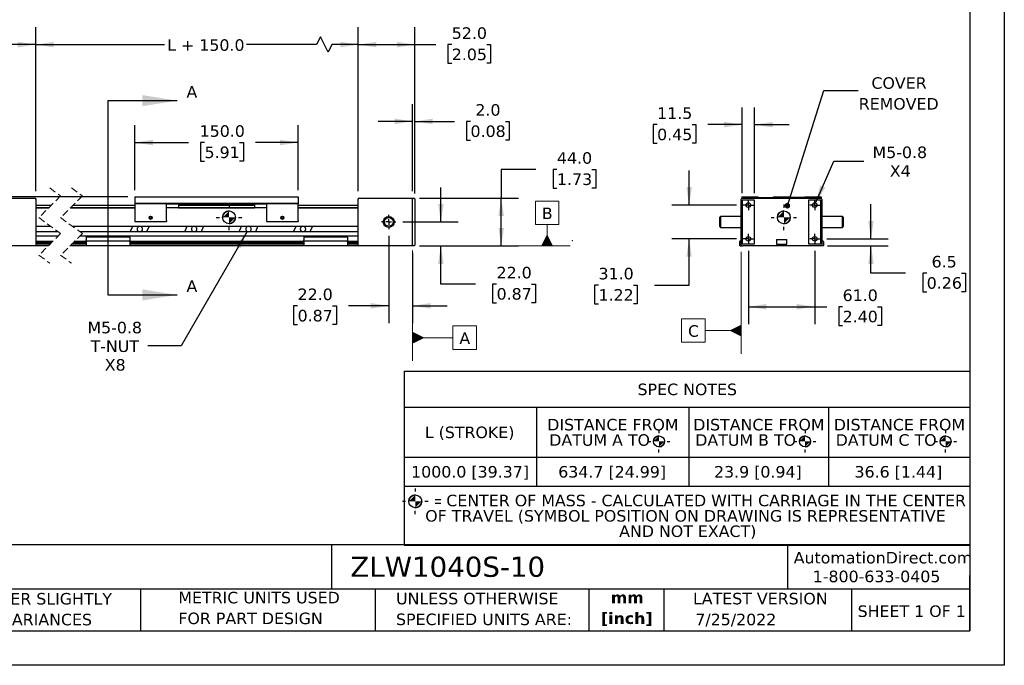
# Model space of a CAD drawing. Header units: millimetres. Extents: x 0 to 1397, y 0 to 1080.
# Tile 3 of 10: x 492 to 1397, y 0 to 593. Entities that reach past the tile are written whole.
import ezdxf

# ---------------------------------------------------------------- set-up
doc = ezdxf.new("R2010")
doc.units = ezdxf.units.MM
doc.header["$LTSCALE"] = 5
doc.header["$PDSIZE"] = -1
for name, pattern in [('SLD-Center', [19.05, 15.24, -1.27, 1.27, -1.27]), ('SLD-Dashed', [1.905, 1.27, -0.635]), ('SLD-Solid', [0])]:
    doc.linetypes.add(name, pattern=pattern)
doc.layers.add('CENTER', color=40, linetype='SLD-Center')
doc.layers.add('HATCH', color=6, linetype='SLD-Solid')
doc.layers.add('DIMENSIONS', color=140, linetype='SLD-Solid', lineweight=25)
doc.layers.add('TEXT', color=140, linetype='SLD-Solid', lineweight=25)
doc.styles.add('SLDTEXTSTYLE0', font='VERDANA.TTF')
doc.styles.add('SLDTEXTSTYLE1', font='VERDANAB.TTF')
doc.styles.add('SLDTEXTSTYLE2', font='GOTHIC.TTF', dxfattribs={"width": 0.913})
doc.styles.get("Standard").update_dxf_attribs({"font": 'VERDANA.TTF'})
doc.dimstyles.new('SLDDIMSTYLE0', dxfattribs={"dimtxt": 10.790039, "dimasz": 16.51, "dimexe": 0, "dimexo": 0.0625, "dimgap": 2.69751, "dimtad": 0, "dimtih": 1, "dimtoh": 1, "dimrnd": 1e-09, "dimzin": 4, "dimdsep": 46, "dimtxsty": 'SLDTEXTSTYLE0', "dimsah": 1, "dimcen": 0.09, "dimadec": 0, "dimazin": 1, "dimtfac": 1, "dimtmove": 0, "dimatfit": 0, "dimfxl": 0, "dimfrac": 2, "dimtolj": 1, "dimtzin": 12, "dimarcsym": 0})
doc.dimstyles.new('SLDDIMSTYLE1', dxfattribs={"dimtxt": 10.790039, "dimasz": 16.51, "dimexe": 0, "dimexo": 0.0625, "dimgap": 2.69751, "dimtad": 0, "dimtih": 1, "dimtoh": 1, "dimrnd": 1e-09, "dimzin": 4, "dimdsep": 46, "dimtxsty": 'SLDTEXTSTYLE0', "dimsah": 1, "dimcen": 0.09, "dimadec": 0, "dimazin": 1, "dimtfac": 1, "dimtofl": 0, "dimtmove": 0, "dimatfit": 3, "dimfxl": 0, "dimfrac": 2, "dimtolj": 1, "dimtzin": 12, "dimarcsym": 0})
doc.dimstyles.new('SLDDIMSTYLE2', dxfattribs={"dimtxt": 10.790039, "dimasz": 16.51, "dimexe": 0, "dimexo": 0.0625, "dimgap": 2.69751, "dimtad": 0, "dimtih": 1, "dimtoh": 1, "dimrnd": 1e-09, "dimzin": 12, "dimdsep": 46, "dimtxsty": 'SLDTEXTSTYLE0', "dimsah": 1, "dimcen": 0.09, "dimadec": 0, "dimazin": 3, "dimtfac": 1, "dimtofl": 0, "dimtmove": 0, "dimatfit": 3, "dimfxl": 0, "dimfrac": 2, "dimtolj": 1, "dimtzin": 12, "dimarcsym": 0})
doc.dimstyles.new('SLDDIMSTYLE3', dxfattribs={"dimtxt": 10.790039, "dimasz": 16.51, "dimexe": 0, "dimexo": 0.0625, "dimgap": 2.69751, "dimtad": 0, "dimtih": 1, "dimtoh": 1, "dimrnd": 1e-09, "dimzin": 12, "dimdsep": 46, "dimtxsty": 'SLDTEXTSTYLE0', "dimsah": 1, "dimcen": 0, "dimadec": 0, "dimazin": 3, "dimtfac": 1, "dimtofl": 0, "dimtmove": 0, "dimatfit": 3, "dimfxl": 0, "dimfrac": 2, "dimtolj": 1, "dimtzin": 12, "dimarcsym": 0})
doc.dimstyles.new('SLDDIMSTYLE4', dxfattribs={"dimtxt": 10.790039, "dimasz": 16.51, "dimexe": 0, "dimexo": 0.0625, "dimgap": 2.69751, "dimtad": 0, "dimtih": 1, "dimtoh": 1, "dimrnd": 1e-09, "dimzin": 12, "dimdsep": 46, "dimtxsty": 'SLDTEXTSTYLE0', "dimsah": 1, "dimcen": 0.09, "dimadec": 0, "dimazin": 3, "dimtfac": 1, "dimtmove": 0, "dimatfit": 0, "dimfxl": 0, "dimfrac": 2, "dimtolj": 1, "dimtzin": 12, "dimarcsym": 0})
doc.dimstyles.new('SLDDIMSTYLE5', dxfattribs={"dimtxt": 10.790039, "dimasz": 16.51, "dimexe": 0, "dimexo": 0.0625, "dimgap": 2.69751, "dimtad": 0, "dimtih": 1, "dimtoh": 1, "dimrnd": 1e-09, "dimzin": 12, "dimdsep": 46, "dimtxsty": 'SLDTEXTSTYLE0', "dimsah": 1, "dimcen": 0, "dimadec": 0, "dimazin": 3, "dimtfac": 1, "dimtofl": 0, "dimtmove": 0, "dimatfit": 3, "dimfxl": 0, "dimfrac": 2, "dimtolj": 1, "dimtzin": 12, "dimarcsym": 0})
doc.dimstyles.new('SLDDIMSTYLE6', dxfattribs={"dimtxt": 0.18, "dimasz": 5.08, "dimexe": 0, "dimexo": 0.0625, "dimgap": 0, "dimtad": 0, "dimtih": 1, "dimtoh": 1, "dimdec": 0, "dimrnd": 1e-09, "dimzin": 0, "dimdsep": 46, "dimtxsty": 'Standard', "dimblk1": 'DOT', "dimblk2": 'DOT', "dimsah": 1, "dimcen": 0.09, "dimadec": 0, "dimazin": 0, "dimtfac": 5.08, "dimtdec": 0, "dimtofl": 0, "dimtmove": 0, "dimatfit": 3, "dimldrblk": 'DOT', "dimfxl": 0, "dimfrac": 2, "dimtolj": 1, "dimtzin": 0, "dimarcsym": 0})

# ---------------------------------------------------------------- blocks, each defined once
blk = doc.blocks.new('SW_NOTE_0')
at = {"layer": 'TEXT', "color": 0, "char_height": 10.583, "attachment_point": 2, "style": 'SLDTEXTSTYLE1'}
for s, insert in [('mm', (14.22, 13.44)), ('[inch]', (13.8, -5.67))]:
    blk.add_mtext(s, dxfattribs=dict(at, insert=insert))
blk = doc.blocks.new('SW_NOTE_0_1')
at = {"layer": 'TEXT', "color": 0, "char_height": 10.5833, "attachment_point": 1, "style": 'SLDTEXTSTYLE0'}
for s, insert in [('UNLESS OTHERWISE ', (0, 13.44)), ('SPECIFIED UNITS ARE:', (0, -5.67))]:
    blk.add_mtext(s, dxfattribs=dict(at, insert=insert))
blk = doc.blocks.new('SW_NOTE_0_2')
at = {"layer": 'TEXT', "color": 0, "char_height": 10.5833, "attachment_point": 1, "style": 'SLDTEXTSTYLE0'}
for s, insert in [('PART DIMENSIONS MAY DIFFER SLIGHTLY ', (0, 13.44)), ("DUE TO MANUFACTURER'S VARIANCES", (0, -5.67))]:
    blk.add_mtext(s, dxfattribs=dict(at, insert=insert))
blk = doc.blocks.new('SW_NOTE_0_5')
at = {"layer": 'TEXT', "color": 0, "char_height": 10.5833, "attachment_point": 1, "style": 'SLDTEXTSTYLE0'}
for s, insert in [('METRIC UNITS USED ', (0, 13.44)), ('FOR PART DESIGN', (0, -5.67))]:
    blk.add_mtext(s, dxfattribs=dict(at, insert=insert))
blk = doc.blocks.new('SW_SYMBOL_MOD_COM')
at = {"layer": 'TEXT', "color": 0}
for p, q in [((2500, 7500), (2500, 6250)), ((-2500, 2500), (-1250, 2500)), ((6250, 2500), (7500, 2500)), ((2500, -2500), (2500, -1250))]:
    blk.add_line(p, q, dxfattribs=at)
blk.add_circle((2500, 2500), 2500, dxfattribs=at)
for start, end in [(90, 180), (270, 0)]:
    blk.add_arc((2500, 2500), 2500, start, end, dxfattribs=at)
for points in [[(2500, 2500), (0, 2500), (2500, 5000)], [(2500, 2500), (5000, 2500), (2500, 0)]]:
    blk.add_solid(points, dxfattribs=at)
blk = doc.blocks.new('SW_TABLEANNOTATION_0')
at = {"layer": 'TEXT', "color": 0}
for p, q in [((0, 0), (0, -33.07)), ((0, 0), (121.52, 0)), ((121.52, 0), (261.42, 0)), ((261.42, 0), (389.87, 0)), ((389.87, 0), (519.65, 0)), ((519.65, 0), (519.65, -33.07)), ((0, -33.07), (0, -78.92)), ((0, -33.07), (121.52, -33.07)), ((121.52, -33.07), (121.52, -78.92)), ((121.52, -33.07), (261.42, -33.07)), ((261.42, -33.07), (261.42, -78.92)), ((261.42, -33.07), (389.87, -33.07)), ((389.87, -33.07), (389.87, -78.92)), ((389.87, -33.07), (519.65, -33.07)), ((519.65, -33.07), (519.65, -78.92)), ((0, -78.92), (0, -105.61)), ((0, -78.92), (121.52, -78.92)), ((121.52, -78.92), (121.52, -105.61)), ((121.52, -78.92), (261.42, -78.92)), ((261.42, -78.92), (261.42, -105.61)), ((261.42, -78.92), (389.87, -78.92)), ((389.87, -78.92), (389.87, -105.61)), ((389.87, -78.92), (519.65, -78.92)), ((519.65, -78.92), (519.65, -105.61)), ((0, -105.61), (0, -159.89)), ((0, -105.61), (121.52, -105.61)), ((121.52, -105.61), (261.42, -105.61)), ((261.42, -105.61), (389.87, -105.61)), ((389.87, -105.61), (519.65, -105.61)), ((519.65, -105.61), (519.65, -159.89)), ((0, -159.89), (121.52, -159.89)), ((121.52, -159.89), (261.42, -159.89)), ((261.42, -159.89), (389.87, -159.89)), ((389.87, -159.89), (519.65, -159.89))]:
    blk.add_line(p, q, dxfattribs=at)
for p, xscale, yscale, zscale in [((229.07, -69.61), 0.002016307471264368, 0.002016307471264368, 0.002016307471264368), ((363.27, -69.61), 0.002016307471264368, 0.002016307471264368, 0.002016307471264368), ((492.47, -69.61), 0.002016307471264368, 0.002016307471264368, 0.002016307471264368), ((4.24, -125.49), 0.0023657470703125, 0.0023657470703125, 0.0023657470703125)]:
    blk.add_blockref('SW_SYMBOL_MOD_COM', p, dxfattribs=dict(at, xscale=xscale, yscale=yscale, zscale=zscale))
at = {"layer": 'TEXT', "color": 0, "attachment_point": 1}
for s, insert, char_height, style in [('SPEC NOTES', (214.42, -11.46), 10.583, 'SLDTEXTSTYLE0'), ('DISTANCE FROM ', (131.44, -43.87), 10.5833, 'SLDTEXTSTYLE0'), ('DISTANCE FROM ', (265.62, -43.87), 10.5833, 'SLDTEXTSTYLE0'), ('DISTANCE FROM ', (394.73, -43.87), 10.5833, 'SLDTEXTSTYLE0'), ('L (STROKE)', (18.96, -50.92), 10.583, 'SLDTEXTSTYLE0'), ('DATUM A TO ', (133.29, -57.98), 10.5833, 'SLDTEXTSTYLE0'), ('DATUM B TO ', (267.45, -57.98), 10.5833, 'SLDTEXTSTYLE0'), ('DATUM C TO ', (396.48, -57.98), 10.5833, 'SLDTEXTSTYLE0'), ('1000.0 [39.37]', (6.35, -87.19), 10.5833, 'SLDTEXTSTYLE0'), ('634.7 [24.99]', (141.54, -87.19), 10.5833, 'SLDTEXTSTYLE0'), ('23.9 [0.94]', (284.7, -87.19), 10.5833, 'SLDTEXTSTYLE0'), ('36.6 [1.44]', (413.81, -87.19), 10.5833, 'SLDTEXTSTYLE0'), ('= ', (27.78, -114.95), 9.26, 'SLDTEXTSTYLE2'), ('CENTER OF MASS - CALCULATED WITH CARRIAGE IN THE CENTER ', (38.67, -113.56), 10.5833, 'SLDTEXTSTYLE0'), ('OF TRAVEL (SYMBOL POSITION ON DRAWING IS REPRESENTATIVE ', (19.3, -127.68), 10.5833, 'SLDTEXTSTYLE0'), ('AND NOT EXACT)', (197.54, -141.79), 10.5833, 'SLDTEXTSTYLE0')]:
    blk.add_mtext(s, dxfattribs=dict(at, insert=insert, char_height=char_height, style=style))
blk = doc.blocks.new('_D')
at = {"layer": 'DIMENSIONS'}
for p, q in [((879.22, 407.39), (879.22, 439.14)), ((844.2, 407.39), (895.1, 407.39)), ((859.66, 385.39), (895.1, 385.39)), ((879.22, 350.31), (879.22, 385.39)), ((910.97, 350.31), (879.22, 350.31)), ((930.42, 350.31), (926.8, 350.31)), ((926.8, 350.31), (926.8, 333.16)), ((962.49, 350.31), (966.11, 350.31)), ((966.11, 350.31), (966.11, 333.16)), ((926.8, 333.16), (930.42, 333.16)), ((966.11, 333.16), (962.49, 333.16))]:
    blk.add_line(p, q, dxfattribs=at)
for points in [[(879.22, 407.39), (881.76, 423.9), (876.68, 423.9)], [(879.22, 385.39), (876.68, 368.88), (881.76, 368.88)]]:
    blk.add_solid(points, dxfattribs=at)
at = {"layer": 'DIMENSIONS', "char_height": 10.583, "attachment_point": 1, "style": 'SLDTEXTSTYLE0'}
for s, insert in [('22.0', (930.42, 366.17)), ('0.87', (930.42, 346.61))]:
    blk.add_mtext(s, dxfattribs=dict(at, insert=insert))
blk = doc.blocks.new('_D_1')
at = {"layer": 'DIMENSIONS'}
for p, q in [((831.31, 394.5), (831.31, 314.47)), ((853.31, 379.04), (853.31, 314.47)), ((747.58, 330.34), (743.96, 330.34)), ((743.96, 330.34), (743.96, 313.19)), ((779.64, 330.34), (783.27, 330.34)), ((783.27, 330.34), (783.27, 313.19)), ((831.31, 330.34), (794.26, 330.34)), ((853.31, 330.34), (885.06, 330.34)), ((743.96, 313.19), (747.58, 313.19)), ((783.27, 313.19), (779.64, 313.19))]:
    blk.add_line(p, q, dxfattribs=at)
for points in [[(831.31, 330.34), (814.8, 332.88), (814.8, 327.8)], [(853.31, 330.34), (869.82, 327.8), (869.82, 332.88)]]:
    blk.add_solid(points, dxfattribs=at)
at = {"layer": 'DIMENSIONS', "char_height": 10.583, "attachment_point": 1, "style": 'SLDTEXTSTYLE0'}
for s, insert in [('22.0', (747.58, 346.2)), ('0.87', (747.58, 326.63))]:
    blk.add_mtext(s, dxfattribs=dict(at, insert=insert))
blk = doc.blocks.new('_D_2')
at = {"layer": 'DIMENSIONS'}
for p, q in [((966.46, 455.66), (934.71, 455.66)), ((934.71, 455.66), (934.71, 429.39)), ((985.92, 455.66), (982.29, 455.66)), ((982.29, 455.66), (982.29, 438.51)), ((1017.98, 455.66), (1021.6, 455.66)), ((1021.6, 455.66), (1021.6, 438.51)), ((982.29, 438.51), (985.92, 438.51)), ((1021.6, 438.51), (1017.98, 438.51)), ((859.66, 429.39), (950.59, 429.39)), ((934.71, 385.39), (934.71, 429.39)), ((859.66, 385.39), (950.59, 385.39))]:
    blk.add_line(p, q, dxfattribs=at)
for points in [[(934.71, 429.39), (932.17, 412.88), (937.25, 412.88)], [(934.71, 385.39), (937.25, 401.9), (932.17, 401.9)]]:
    blk.add_solid(points, dxfattribs=at)
at = {"layer": 'DIMENSIONS', "char_height": 10.583, "attachment_point": 1, "style": 'SLDTEXTSTYLE0'}
for s, insert in [('44.0', (985.92, 471.52)), ('1.73', (985.92, 451.95))]:
    blk.add_mtext(s, dxfattribs=dict(at, insert=insert))
blk = doc.blocks.new('_D_3')
at = {"layer": 'DIMENSIONS'}
for p, q in [((803.31, 435.74), (803.31, 586.26)), ((855.31, 433.54), (855.31, 586.26)), ((803.31, 570.39), (855.31, 570.39)), ((855.31, 570.39), (874.66, 570.39)), ((889.28, 570.39), (885.65, 570.39)), ((885.65, 570.39), (885.65, 553.24)), ((921.34, 570.39), (924.96, 570.39)), ((924.96, 570.39), (924.96, 553.24)), ((885.65, 553.24), (889.28, 553.24)), ((924.96, 553.24), (921.34, 553.24))]:
    blk.add_line(p, q, dxfattribs=at)
for points in [[(803.31, 570.39), (819.82, 567.85), (819.82, 572.93)], [(855.31, 570.39), (838.8, 572.93), (838.8, 567.85)]]:
    blk.add_solid(points, dxfattribs=at)
at = {"layer": 'DIMENSIONS', "char_height": 10.583, "attachment_point": 1, "style": 'SLDTEXTSTYLE0'}
for s, insert in [('52.0', (889.28, 586.25)), ('2.05', (889.28, 566.68))]:
    blk.add_mtext(s, dxfattribs=dict(at, insert=insert))
blk = doc.blocks.new('_D_4')
at = {"layer": 'DIMENSIONS'}
for p, q in [((506.98, 435.74), (506.98, 586.26)), ((803.31, 435.74), (803.31, 586.26)), ((506.98, 570.39), (625.38, 570.39)), ((765.09, 570.39), (700.57, 570.39)), ((768.62, 577.45), (765.09, 570.39)), ((775.67, 563.33), (768.62, 577.45)), ((779.2, 570.39), (775.67, 563.33)), ((803.31, 570.39), (779.2, 570.39))]:
    blk.add_line(p, q, dxfattribs=at)
for points in [[(506.98, 570.39), (523.49, 567.85), (523.49, 572.93)], [(803.31, 570.39), (786.8, 572.93), (786.8, 567.85)]]:
    blk.add_solid(points, dxfattribs=at)
at = {"layer": 'DIMENSIONS', "insert": (627.79, 575.26), "char_height": 10.583, "attachment_point": 1, "style": 'SLDTEXTSTYLE0'}
blk.add_mtext('L + 150.0', dxfattribs=at)
blk = doc.blocks.new('_D_5')
at = {"layer": 'DIMENSIONS'}
for p, q in [((598.06, 436.74), (598.06, 496.26)), ((748.06, 436.74), (748.06, 496.26)), ((598.06, 480.39), (647.45, 480.39)), ((662.07, 480.39), (658.45, 480.39)), ((658.45, 480.39), (658.45, 463.24)), ((694.13, 480.39), (697.76, 480.39)), ((697.76, 480.39), (697.76, 463.24)), ((748.06, 480.39), (708.75, 480.39)), ((658.45, 463.24), (662.07, 463.24)), ((697.76, 463.24), (694.13, 463.24))]:
    blk.add_line(p, q, dxfattribs=at)
for points in [[(598.06, 480.39), (614.57, 477.85), (614.57, 482.93)], [(748.06, 480.39), (731.55, 482.93), (731.55, 477.85)]]:
    blk.add_solid(points, dxfattribs=at)
at = {"layer": 'DIMENSIONS', "char_height": 10.583, "attachment_point": 1, "style": 'SLDTEXTSTYLE0'}
for s, insert in [('150.0', (657.58, 496.25)), ('5.91', (662.07, 476.68))]:
    blk.add_mtext(s, dxfattribs=dict(at, insert=insert))
blk = doc.blocks.new('_D_6')
at = {"layer": 'DIMENSIONS'}
for p, q in [((591.71, 430.39), (395.93, 430.39)), ((411.81, 430.39), (411.81, 385.39)), ((450.63, 385.39), (395.93, 385.39)), ((411.81, 356.03), (411.81, 385.39)), ((336.72, 374.7), (333.09, 374.7)), ((333.09, 374.7), (333.09, 357.55)), ((368.78, 374.7), (372.4, 374.7)), ((372.4, 374.7), (372.4, 357.55)), ((333.09, 357.55), (336.72, 357.55)), ((372.4, 357.55), (368.78, 357.55)), ((397.29, 356.03), (411.81, 356.03))]:
    blk.add_line(p, q, dxfattribs=at)
for points in [[(411.81, 430.39), (409.27, 413.88), (414.35, 413.88)], [(411.81, 385.39), (414.35, 401.9), (409.27, 401.9)]]:
    blk.add_solid(points, dxfattribs=at)
at = {"layer": 'DIMENSIONS', "char_height": 10.583, "attachment_point": 1, "style": 'SLDTEXTSTYLE0'}
for s, insert in [('45.0', (336.72, 390.55)), ('1.77', (336.72, 370.99)), ('CARRIAGE', (315.45, 351.42)), ('HEIGHT', (324.89, 334.27))]:
    blk.add_mtext(s, dxfattribs=dict(at, insert=insert))
blk = doc.blocks.new('_D_7')
at = {"layer": 'DIMENSIONS'}
for p, q in [((853.31, 435.74), (853.31, 515.68)), ((855.31, 433.54), (855.31, 515.68)), ((853.31, 499.8), (821.56, 499.8)), ((855.31, 499.8), (891.84, 499.8)), ((906.47, 499.8), (902.84, 499.8)), ((902.84, 499.8), (902.84, 482.65)), ((938.53, 499.8), (942.15, 499.8)), ((942.15, 499.8), (942.15, 482.65)), ((902.84, 482.65), (906.47, 482.65)), ((942.15, 482.65), (938.53, 482.65))]:
    blk.add_line(p, q, dxfattribs=at)
for points in [[(853.31, 499.8), (836.8, 502.34), (836.8, 497.26)], [(855.31, 499.8), (871.82, 497.26), (871.82, 502.34)]]:
    blk.add_solid(points, dxfattribs=at)
at = {"layer": 'DIMENSIONS', "char_height": 10.583, "attachment_point": 1, "style": 'SLDTEXTSTYLE0'}
for s, insert in [('2.0', (910.95, 515.66)), ('0.08', (906.47, 496.1))]:
    blk.add_mtext(s, dxfattribs=dict(at, insert=insert))
blk = doc.blocks.new('_D_8')
at = {"layer": 'DIMENSIONS'}
for p, q in [((454.98, 434.74), (454.98, 586.26)), ((506.98, 435.74), (506.98, 586.26)), ((379.1, 570.39), (375.48, 570.39)), ((375.48, 570.39), (375.48, 553.24)), ((411.16, 570.39), (414.79, 570.39)), ((414.79, 570.39), (414.79, 553.24)), ((454.98, 570.39), (425.78, 570.39)), ((506.98, 570.39), (454.98, 570.39)), ((375.48, 553.24), (379.1, 553.24)), ((414.79, 553.24), (411.16, 553.24))]:
    blk.add_line(p, q, dxfattribs=at)
for points in [[(454.98, 570.39), (471.49, 567.85), (471.49, 572.93)], [(506.98, 570.39), (490.47, 572.93), (490.47, 567.85)]]:
    blk.add_solid(points, dxfattribs=at)
at = {"layer": 'DIMENSIONS', "char_height": 10.583, "attachment_point": 1, "style": 'SLDTEXTSTYLE0'}
for s, insert in [('52.0', (379.1, 586.25)), ('2.05', (379.1, 566.68))]:
    blk.add_mtext(s, dxfattribs=dict(at, insert=insert))
blk = doc.blocks.new('_D_9')
at = {"layer": 'DIMENSIONS'}
for p, q in [((701.26, 398.72), (640.6, 293.67)), ((640.6, 293.67), (609.99, 293.67))]:
    blk.add_line(p, q, dxfattribs=at)
blk.add_solid([(701.26, 398.72), (690.8, 385.7), (695.2, 383.16)], dxfattribs=at)
at = {"layer": 'DIMENSIONS', "char_height": 10.583, "attachment_point": 1, "style": 'SLDTEXTSTYLE0'}
for s, insert in [('M5-0.8', (554.51, 315.68)), ('T-NUT', (557.35, 298.53)), ('X8', (570.38, 281.38))]:
    blk.add_mtext(s, dxfattribs=dict(at, insert=insert))
blk = doc.blocks.new('SW_CENTERMARKSYMBOL_0')
at = {"layer": 'CENTER', "color": 0}
for p, q in [((-5.08, 0), (-6.54, 0)), ((0, 0), (-2.54, 0)), ((0, 5.08), (0, 6.54)), ((0, 0), (0, 2.54)), ((0, 0), (0, -2.54)), ((0, 0), (2.54, 0)), ((5.08, 0), (6.54, 0)), ((0, -5.08), (0, -6.54))]:
    blk.add_line(p, q, dxfattribs=at)
blk = doc.blocks.new('SW_DATUMTAG_0')
at = {"color": 0, "linetype": 'SLD-Solid', "lineweight": 18}
for p, q in [((-42.94, 88.79), (-42.94, -12.7)), ((-5.97, -2.22), (-5.97, 19.36)), ((-5.97, 19.36), (15.61, 19.36)), ((15.61, 19.36), (15.61, -2.22)), ((-42.94, 8.57), (-5.97, 8.57)), ((15.61, -2.22), (-5.97, -2.22))]:
    blk.add_line(p, q, dxfattribs=at)
at = {"color": 0, "linetype": 'SLD-Solid', "lineweight": 0}
blk.add_solid([(-42.94, 3.18), (-42.94, 13.97), (-32.15, 8.57)], dxfattribs=at)
at = {"color": 0, "linetype": 'Continuous', "lineweight": 0, "insert": (0, 13.44), "char_height": 10.58, "attachment_point": 1, "style": 'SLDTEXTSTYLE0'}
blk.add_mtext('A', dxfattribs=at)
blk = doc.blocks.new('SW_DATUMTAG_1')
at = {"color": 0, "linetype": 'SLD-Solid', "lineweight": 18}
for p, q in [((-5.95, -2.22), (-5.95, 19.36)), ((-5.95, 19.36), (15.63, 19.36)), ((15.63, 19.36), (15.63, -2.22)), ((15.63, -2.22), (-5.95, -2.22)), ((4.84, -21.8), (4.84, -2.22)), ((-112.37, -21.8), (26.11, -21.8))]:
    blk.add_line(p, q, dxfattribs=at)
at = {"color": 0, "linetype": 'SLD-Solid', "lineweight": 0}
blk.add_solid([(10.24, -21.8), (-0.55, -21.8), (4.84, -11.01)], dxfattribs=at)
at = {"color": 0, "linetype": 'Continuous', "lineweight": 0, "insert": (0, 13.44), "char_height": 10.58, "attachment_point": 1, "style": 'SLDTEXTSTYLE0'}
blk.add_mtext('B', dxfattribs=at)
blk = doc.blocks.new('_D_10')
at = {"layer": 'DIMENSIONS'}
for p, q in [((1161.81, 380.9), (1161.81, 313.62)), ((1222.81, 380.9), (1222.81, 313.62)), ((1161.81, 329.5), (1222.81, 329.5)), ((1222.81, 329.5), (1233.82, 329.5)), ((1248.44, 329.5), (1244.82, 329.5)), ((1244.82, 329.5), (1244.82, 312.35)), ((1280.51, 329.5), (1284.13, 329.5)), ((1284.13, 329.5), (1284.13, 312.35)), ((1244.82, 312.35), (1248.44, 312.35)), ((1284.13, 312.35), (1280.51, 312.35))]:
    blk.add_line(p, q, dxfattribs=at)
for points in [[(1161.81, 329.5), (1178.32, 326.96), (1178.32, 332.04)], [(1222.81, 329.5), (1206.3, 332.04), (1206.3, 326.96)]]:
    blk.add_solid(points, dxfattribs=at)
at = {"layer": 'DIMENSIONS', "char_height": 10.583, "attachment_point": 1, "style": 'SLDTEXTSTYLE0'}
for s, insert in [('61.0', (1248.44, 345.35)), ('2.40', (1248.44, 325.79))]:
    blk.add_mtext(s, dxfattribs=dict(at, insert=insert))
blk = doc.blocks.new('_D_11')
at = {"layer": 'DIMENSIONS'}
for p, q in [((1107.36, 422.89), (1107.36, 454.64)), ((1150.82, 422.89), (1091.49, 422.89)), ((1150.82, 391.89), (1091.49, 391.89)), ((1107.36, 349.38), (1107.36, 391.89)), ((1024.09, 349.38), (1020.47, 349.38)), ((1020.47, 349.38), (1020.47, 332.23)), ((1056.16, 349.38), (1059.78, 349.38)), ((1059.78, 349.38), (1059.78, 332.23)), ((1075.61, 349.38), (1107.36, 349.38)), ((1020.47, 332.23), (1024.09, 332.23)), ((1059.78, 332.23), (1056.16, 332.23))]:
    blk.add_line(p, q, dxfattribs=at)
for points in [[(1107.36, 422.89), (1109.9, 439.4), (1104.82, 439.4)], [(1107.36, 391.89), (1104.82, 375.38), (1109.9, 375.38)]]:
    blk.add_solid(points, dxfattribs=at)
at = {"layer": 'DIMENSIONS', "char_height": 10.583, "attachment_point": 1, "style": 'SLDTEXTSTYLE0'}
for s, insert in [('31.0', (1024.09, 365.24)), ('1.22', (1024.09, 345.67))]:
    blk.add_mtext(s, dxfattribs=dict(at, insert=insert))
blk = doc.blocks.new('_D_12')
at = {"layer": 'DIMENSIONS'}
for p, q in [((1274.51, 391.89), (1274.51, 423.64)), ((1233.8, 391.89), (1290.39, 391.89)), ((1234.66, 385.39), (1290.39, 385.39)), ((1274.51, 360.35), (1274.51, 385.39)), ((1306.26, 360.35), (1274.51, 360.35)), ((1325.71, 360.35), (1322.09, 360.35)), ((1322.09, 360.35), (1322.09, 343.2)), ((1357.78, 360.35), (1361.4, 360.35)), ((1361.4, 360.35), (1361.4, 343.2)), ((1322.09, 343.2), (1325.71, 343.2)), ((1361.4, 343.2), (1357.78, 343.2))]:
    blk.add_line(p, q, dxfattribs=at)
for points in [[(1274.51, 391.89), (1277.05, 408.4), (1271.97, 408.4)], [(1274.51, 385.39), (1271.97, 368.88), (1277.05, 368.88)]]:
    blk.add_solid(points, dxfattribs=at)
at = {"layer": 'DIMENSIONS', "char_height": 10.583, "attachment_point": 1, "style": 'SLDTEXTSTYLE0'}
for s, insert in [('6.5', (1330.2, 376.21)), ('0.26', (1325.71, 356.65))]:
    blk.add_mtext(s, dxfattribs=dict(at, insert=insert))
blk = doc.blocks.new('_D_13')
at = {"layer": 'DIMENSIONS'}
for p, q in [((1223.64, 424.82), (1240.24, 463.27)), ((1240.24, 463.27), (1268.03, 463.27))]:
    blk.add_line(p, q, dxfattribs=at)
blk.add_solid([(1223.64, 424.82), (1232.52, 438.97), (1227.85, 440.98)], dxfattribs=at)
at = {"layer": 'DIMENSIONS', "char_height": 10.583, "attachment_point": 1, "style": 'SLDTEXTSTYLE0'}
for s, insert in [('M5-0.8', (1275.96, 476.71)), ('X4', (1291.83, 459.56))]:
    blk.add_mtext(s, dxfattribs=dict(at, insert=insert))
blk = doc.blocks.new('_D_14')
at = {"layer": 'DIMENSIONS'}
for p, q in [((1156.06, 433.74), (1156.06, 512.69)), ((1167.56, 433.74), (1167.56, 512.69)), ((1077.96, 496.82), (1074.33, 496.82)), ((1074.33, 496.82), (1074.33, 479.67)), ((1110.02, 496.82), (1113.64, 496.82)), ((1113.64, 496.82), (1113.64, 479.67)), ((1156.06, 496.82), (1124.64, 496.82)), ((1167.56, 496.82), (1199.31, 496.82)), ((1074.33, 479.67), (1077.96, 479.67)), ((1113.64, 479.67), (1110.02, 479.67))]:
    blk.add_line(p, q, dxfattribs=at)
for points in [[(1156.06, 496.82), (1139.55, 499.36), (1139.55, 494.28)], [(1167.56, 496.82), (1184.07, 494.28), (1184.07, 499.36)]]:
    blk.add_solid(points, dxfattribs=at)
at = {"layer": 'DIMENSIONS', "char_height": 10.583, "attachment_point": 1, "style": 'SLDTEXTSTYLE0'}
for s, insert in [('11.5', (1077.96, 512.68)), ('0.45', (1077.96, 493.11))]:
    blk.add_mtext(s, dxfattribs=dict(at, insert=insert))
blk = doc.blocks.new('SW_NOTE_0_6')
at = {"layer": 'TEXT', "color": 0, "char_height": 10.583, "attachment_point": 2, "style": 'SLDTEXTSTYLE0'}
for s, insert in [('COVER', (37.47, 12.01)), ('REMOVED', (37.14, -7.11))]:
    blk.add_mtext(s, dxfattribs=dict(at, insert=insert))
blk = doc.blocks.new('_Dot')
at = {"color": 0, "linetype": 'ByBlock', "lineweight": -2}
blk.add_line((-0.5, 0), (-1, 0), dxfattribs=at)
at = {"color": 0, "linetype": 'ByBlock', "const_width": 0.5}
blk.add_lwpolyline([(-0.25, 0, 1), (0.25, 0, 1)], format="xyb", close=True, dxfattribs=at)
blk = doc.blocks.new('SW_CENTERMARKSYMBOL_1')
at = {"layer": 'CENTER', "color": 0}
for p, q in [((-2.54, 0), (-4.64, 0)), ((0, 0), (-2.54, 0)), ((0, 2.54), (0, 4.64)), ((0, 0), (0, 2.54)), ((0, 0), (0, -2.54)), ((0, 0), (2.54, 0)), ((2.54, 0), (4.64, 0)), ((0, -2.54), (0, -4.64))]:
    blk.add_line(p, q, dxfattribs=at)
blk = doc.blocks.new('SW_CENTERMARKSYMBOL_2')
at = {"layer": 'CENTER', "color": 0}
for p, q in [((-2.54, 0), (-4.64, 0)), ((0, 0), (-2.54, 0)), ((0, 2.54), (0, 4.64)), ((0, 0), (0, 2.54)), ((0, 0), (0, -2.54)), ((0, 0), (2.54, 0)), ((2.54, 0), (4.64, 0)), ((0, -2.54), (0, -4.64))]:
    blk.add_line(p, q, dxfattribs=at)
blk = doc.blocks.new('SW_CENTERMARKSYMBOL_3')
at = {"layer": 'CENTER', "color": 0}
for p, q in [((-2.54, 0), (-4.64, 0)), ((0, 0), (-2.54, 0)), ((0, 2.54), (0, 4.64)), ((0, 0), (0, 2.54)), ((0, 0), (0, -2.54)), ((0, 0), (2.54, 0)), ((2.54, 0), (4.64, 0)), ((0, -2.54), (0, -4.64))]:
    blk.add_line(p, q, dxfattribs=at)
blk = doc.blocks.new('SW_CENTERMARKSYMBOL_4')
at = {"layer": 'CENTER', "color": 0}
for p, q in [((-2.54, 0), (-4.64, 0)), ((0, 0), (-2.54, 0)), ((0, 2.54), (0, 4.64)), ((0, 0), (0, 2.54)), ((0, 0), (0, -2.54)), ((0, 0), (2.54, 0)), ((2.54, 0), (4.64, 0)), ((0, -2.54), (0, -4.64))]:
    blk.add_line(p, q, dxfattribs=at)
blk = doc.blocks.new('SW_DATUMTAG_2')
at = {"color": 0, "linetype": 'SLD-Solid', "lineweight": 18}
for p, q in [((48.98, 80.98), (48.98, -12.7)), ((-5.86, -2.22), (-5.86, 19.36)), ((-5.86, 19.36), (15.72, 19.36)), ((15.72, 19.36), (15.72, -2.22)), ((48.98, 8.57), (15.72, 8.57)), ((15.72, -2.22), (-5.86, -2.22))]:
    blk.add_line(p, q, dxfattribs=at)
at = {"color": 0, "linetype": 'SLD-Solid', "lineweight": 0}
blk.add_solid([(48.98, 3.18), (48.98, 13.97), (38.19, 8.57)], dxfattribs=at)
at = {"color": 0, "linetype": 'Continuous', "lineweight": 0, "insert": (0, 13.44), "char_height": 10.58, "attachment_point": 1, "style": 'SLDTEXTSTYLE0'}
blk.add_mtext('C', dxfattribs=at)

msp = doc.modelspace()

# ---------------------------------------------------------------- linework, layer by layer
at = {"color": 7, "linetype": 'SLD-Solid'}
for p, q in [((1397.012, 1079.513), (1397.012, 0.013)), ((1397.012, 0.013), (0.012, 0.013))]:
    msp.add_line(p, q, dxfattribs=at)
at = {"color": 7, "linetype": 'SLD-Dashed', "lineweight": 18}
for p, q in [((519.783, 438.665), (529.783, 431.377)), ((539.783, 438.665), (549.783, 431.377)), ((529.783, 431.377), (509.783, 411.377)), ((549.783, 431.377), (529.783, 411.377)), ((509.783, 411.377), (529.783, 396.802)), ((529.783, 411.377), (549.783, 396.802)), ((529.783, 396.802), (509.783, 376.802)), ((549.783, 396.802), (529.783, 376.802)), ((509.783, 376.802), (519.783, 369.515)), ((529.783, 376.802), (539.783, 369.515))]:
    msp.add_line(p, q, dxfattribs=at)
for p, q in [((456.975, 429.39), (506.975, 429.39)), ((506.975, 428.39), (506.975, 429.39)), ((506.975, 428.39), (506.975, 386.39)), ((598.063, 430.39), (598.063, 424.39)), ((598.063, 430.39), (748.063, 430.39)), ((748.063, 430.39), (748.063, 424.39)), ((803.308, 429.39), (853.308, 429.39)), ((803.308, 429.39), (803.308, 428.39)), ((803.308, 386.39), (803.308, 428.39)), ((853.308, 429.39), (853.308, 428.39)), ((853.308, 429.19), (854.808, 429.19)), ((853.308, 386.39), (853.308, 428.39)), ((853.308, 387.59), (853.308, 427.19)), ((855.308, 428.69), (855.308, 427.19)), ((855.308, 427.19), (855.308, 387.59)), ((1155.308, 386.39), (1155.308, 428.39)), ((1155.808, 430.39), (1155.808, 429.256)), ((1155.808, 430.39), (1170.808, 430.39)), ((1167.558, 427.39), (1156.058, 427.39)), ((1156.058, 427.39), (1156.058, 387.39)), ((1156.308, 429.39), (1228.308, 429.39)), ((1167.558, 387.39), (1167.558, 427.39)), ((1170.808, 429.89), (1170.808, 430.39)), ((1170.808, 429.89), (1184.808, 429.89)), ((1184.808, 429.89), (1184.808, 430.39)), ((1184.808, 430.39), (1199.808, 430.39)), ((1199.808, 429.89), (1199.808, 430.39)), ((1213.808, 429.89), (1199.808, 429.89)), ((1213.808, 429.89), (1213.808, 430.39)), ((1213.808, 430.39), (1228.808, 430.39)), ((1228.558, 427.39), (1217.058, 427.39)), ((1217.058, 427.39), (1217.058, 387.39)), ((1228.558, 387.39), (1228.558, 427.39)), ((1228.808, 430.39), (1228.808, 429.256)), ((1229.308, 428.39), (1229.308, 386.39)), ((506.975, 422.79), (521.196, 422.79)), ((518.796, 420.39), (506.975, 420.39)), ((506.975, 420.39), (518.796, 420.39)), ((598.063, 420.39), (538.796, 420.39)), ((538.796, 420.39), (598.063, 420.39)), ((541.196, 422.79), (598.063, 422.79)), ((748.063, 424.39), (598.063, 424.39)), ((598.063, 424.39), (598.063, 424.19)), ((627.063, 424.19), (598.063, 424.19)), ((598.063, 424.19), (598.063, 423.19)), ((598.063, 423.19), (598.063, 408.89)), ((599.563, 424.19), (599.563, 424.39)), ((625.563, 424.19), (625.563, 424.39)), ((627.063, 423.19), (627.063, 424.19)), ((627.063, 424.09), (719.063, 424.09)), ((627.063, 424.09), (638.063, 424.09)), ((627.063, 408.89), (627.063, 423.19)), ((719.063, 420.39), (627.063, 420.39)), ((638.063, 424.09), (638.063, 420.39)), ((638.063, 422.79), (708.063, 422.79)), ((638.063, 420.39), (708.063, 420.39)), ((708.063, 424.09), (708.063, 420.39)), ((708.063, 424.09), (719.063, 424.09)), ((719.063, 424.19), (719.063, 423.19)), ((748.063, 424.19), (719.063, 424.19)), ((719.063, 423.19), (719.063, 408.89)), ((720.563, 424.19), (720.563, 424.39)), ((746.563, 424.19), (746.563, 424.39)), ((748.063, 424.39), (748.063, 424.19)), ((748.063, 423.19), (748.063, 424.19)), ((748.063, 408.89), (748.063, 423.19)), ((748.063, 422.79), (803.308, 422.79)), ((803.308, 420.39), (748.063, 420.39)), ((748.063, 420.39), (803.308, 420.39)), ((598.063, 408.89), (598.063, 407.89)), ((598.063, 407.89), (627.063, 407.89)), ((611.563, 411.29), (612.063, 412.156)), ((612.063, 410.424), (611.563, 411.29)), ((612.063, 412.156), (613.063, 412.156)), ((613.063, 410.424), (612.063, 410.424)), ((613.063, 412.156), (613.563, 411.29)), ((613.563, 411.29), (613.063, 410.424)), ((627.063, 408.89), (627.063, 407.89)), ((719.063, 408.89), (719.063, 407.89)), ((719.063, 407.89), (748.063, 407.89)), ((732.563, 411.29), (733.063, 412.156)), ((733.063, 410.424), (732.563, 411.29)), ((733.063, 412.156), (734.063, 412.156)), ((734.063, 410.424), (733.063, 410.424)), ((734.063, 412.156), (734.563, 411.29)), ((734.563, 411.29), (734.063, 410.424)), ((748.063, 408.89), (748.063, 407.89)), ((1136.308, 412.39), (1135.308, 411.39)), ((1135.308, 411.39), (1135.308, 403.39)), ((1155.308, 412.39), (1136.308, 412.39)), ((1136.308, 412.39), (1136.308, 402.39)), ((1248.308, 412.39), (1229.308, 412.39)), ((1249.308, 411.39), (1248.308, 412.39)), ((1248.308, 402.39), (1248.308, 412.39)), ((1249.308, 403.39), (1249.308, 411.39)), ((506.975, 403.49), (520.607, 403.49)), ((527.742, 398.29), (506.975, 398.29)), ((540.607, 403.49), (803.308, 403.49)), ((803.308, 398.29), (547.742, 398.29)), ((593.853, 398.29), (596.164, 403.49)), ((611.164, 403.49), (608.853, 398.29)), ((643.853, 398.29), (646.164, 403.49)), ((661.164, 403.49), (658.853, 398.29)), ((693.853, 398.29), (696.164, 403.49)), ((711.164, 403.49), (708.853, 398.29)), ((743.853, 398.29), (746.164, 403.49)), ((761.164, 403.49), (758.853, 398.29)), ((1135.308, 403.39), (1136.308, 402.39)), ((1136.308, 402.39), (1155.308, 402.39)), ((1229.308, 402.39), (1248.308, 402.39)), ((1248.308, 402.39), (1249.308, 403.39)), ((527.371, 394.39), (506.975, 394.39)), ((522.371, 389.39), (506.975, 389.39)), ((553.308, 389.39), (542.371, 389.39)), ((803.308, 394.39), (547.371, 394.39)), ((593.308, 394.29), (553.308, 394.29)), ((553.308, 394.29), (553.308, 393.29)), ((593.308, 393.29), (553.308, 393.29)), ((553.308, 393.29), (553.308, 391.09)), ((553.308, 390.09), (553.308, 391.09)), ((553.308, 390.09), (593.308, 390.09)), ((553.308, 390.09), (553.308, 389.09)), ((553.308, 389.09), (553.308, 385.89)), ((593.308, 393.29), (593.308, 394.29)), ((593.308, 393.29), (593.308, 391.09)), ((593.308, 391.09), (593.308, 390.09)), ((593.308, 389.09), (593.308, 390.09)), ((753.308, 389.39), (593.308, 389.39)), ((593.308, 389.09), (593.308, 385.89)), ((793.308, 394.29), (753.308, 394.29)), ((753.308, 394.29), (753.308, 393.29)), ((793.308, 393.29), (753.308, 393.29)), ((753.308, 393.29), (753.308, 391.09)), ((753.308, 390.09), (753.308, 391.09)), ((753.308, 390.09), (793.308, 390.09)), ((753.308, 390.09), (753.308, 389.09)), ((753.308, 389.09), (753.308, 385.89)), ((793.308, 393.29), (793.308, 394.29)), ((793.308, 393.29), (793.308, 391.09)), ((793.308, 391.09), (793.308, 390.09)), ((793.308, 389.09), (793.308, 390.09)), ((803.308, 389.39), (793.308, 389.39)), ((793.308, 389.09), (793.308, 385.89)), ((1153.708, 389.09), (1153.708, 385.89)), ((1155.308, 390.09), (1154.708, 390.09)), ((1187.558, 391.19), (1197.058, 391.19)), ((1187.558, 391.19), (1187.558, 386.89)), ((1197.058, 386.89), (1197.058, 391.19)), ((1229.308, 390.09), (1229.908, 390.09)), ((1230.908, 389.09), (1230.908, 385.89)), ((506.975, 385.39), (456.975, 385.39)), ((506.975, 388.49), (521.471, 388.49)), ((506.975, 387.548), (520.529, 387.548)), ((519.871, 386.89), (506.975, 386.89)), ((506.975, 386.39), (506.975, 385.39)), ((518.371, 385.39), (506.975, 385.39)), ((553.308, 385.39), (538.371, 385.39)), ((553.308, 386.89), (539.871, 386.89)), ((540.529, 387.548), (553.308, 387.548)), ((541.471, 388.49), (553.308, 388.49)), ((553.308, 385.89), (593.308, 385.89)), ((553.308, 385.89), (553.308, 385.39)), ((593.308, 385.39), (553.308, 385.39)), ((593.308, 388.49), (753.308, 388.49)), ((593.308, 387.548), (753.308, 387.548)), ((753.308, 386.89), (593.308, 386.89)), ((593.308, 385.39), (593.308, 385.89)), ((753.308, 385.39), (593.308, 385.39)), ((753.308, 385.89), (793.308, 385.89)), ((753.308, 385.89), (753.308, 385.39)), ((793.308, 385.39), (753.308, 385.39)), ((793.308, 388.49), (803.308, 388.49)), ((793.308, 387.548), (803.308, 387.548)), ((803.308, 386.89), (793.308, 386.89)), ((793.308, 385.39), (793.308, 385.89)), ((803.308, 385.39), (793.308, 385.39)), ((803.308, 386.39), (803.308, 385.39)), ((853.308, 385.39), (803.308, 385.39)), ((853.308, 386.39), (853.308, 385.39)), ((854.808, 385.59), (853.308, 385.59)), ((855.308, 387.59), (855.308, 386.09)), ((1154.208, 385.39), (1153.708, 385.89)), ((1154.208, 385.39), (1156.308, 385.39)), ((1156.058, 387.39), (1167.558, 387.39)), ((1189.658, 385.39), (1156.308, 385.39)), ((1187.558, 386.89), (1189.658, 386.89)), ((1189.658, 385.39), (1189.658, 386.89)), ((1189.658, 386.89), (1194.958, 386.89)), ((1194.958, 385.39), (1189.658, 385.39)), ((1194.958, 385.39), (1194.958, 386.89)), ((1194.958, 386.89), (1197.058, 386.89)), ((1228.308, 385.39), (1194.958, 385.39)), ((1217.058, 387.39), (1228.558, 387.39)), ((1230.408, 385.39), (1228.308, 385.39)), ((1230.908, 385.89), (1230.408, 385.39))]:
    msp.add_line(p, q)
for centre, radius in [((1161.808, 422.89), 2.1), ((1222.808, 422.89), 2.1), ((612.563, 411.29), 1.5), ((612.563, 411.29), 1.4), ((612.563, 411.29), 1.3), ((733.563, 411.29), 1.5), ((733.563, 411.29), 1.4), ((733.563, 411.29), 1.3), ((831.308, 407.39), 5), ((831.308, 407.39), 4), ((1161.808, 391.89), 2.1), ((1222.808, 391.89), 2.1)]:
    msp.add_circle(centre, radius)
for centre, radius, start, end in [((854.808, 428.69), 0.5, 0.000517, 89.995428), ((1156.308, 428.39), 1, 90, 180), ((1228.308, 428.39), 1, 0, 90), ((602.508, 400.89), 2.5, 359.999947, 180.000053), ((602.508, 400.89), 2.5, 179.999936, 0.000064), ((652.508, 400.89), 2.5, 359.999947, 180.000053), ((652.508, 400.89), 2.5, 179.999936, 0.000064), ((702.508, 400.89), 2.5, 359.999947, 180.000053), ((702.508, 400.89), 2.5, 179.999936, 0.000064), ((752.508, 400.89), 2.5, 0.00063, 179.99937), ((752.508, 400.89), 2.5, 180.000619, 359.999381), ((1154.708, 389.09), 1, 90, 180), ((1188.058, 390.69), 0.5, 90, 180), ((1196.558, 390.69), 0.5, 0, 90), ((1229.908, 389.09), 1, 0, 90), ((854.808, 386.09), 0.5, 270.004572, 359.999697), ((1156.308, 386.39), 1, 180, 270), ((1188.058, 387.39), 0.5, 180, 270), ((1196.558, 387.39), 0.5, 270, 0), ((1228.308, 386.39), 1, 270, 0)]:
    msp.add_arc(centre, radius, start, end)
at = {"color": 7, "linetype": 'Continuous', "lineweight": 0}
msp.add_point((1000.142, 390.09), dxfattribs=at)
at = {"layer": 'HATCH'}
msp.add_line((573.308, 518.866), (573.308, 340.352), dxfattribs=at)
at = {"layer": 'HATCH', "linetype": 'SLD-Solid'}
for p, q in [((573.308, 518.866), (636.808, 518.866)), ((573.308, 340.352), (636.808, 340.352))]:
    msp.add_line(p, q, dxfattribs=at)
at = {"layer": 'HATCH'}
for points in [[(636.808, 518.866), (605.058, 523.946), (605.058, 513.786)], [(636.808, 340.352), (605.058, 345.432), (605.058, 335.272)]]:
    msp.add_solid(points, dxfattribs=at)
at = {"layer": 'TEXT'}
for p, q in [((1365.25, 1047.75), (1365.25, 31.75)), ((1365.25, 110.631), (31.75, 110.631)), ((778.794, 110.631), (778.794, 69.85)), ((1197.877, 110.631), (1197.877, 69.85)), ((1365.25, 31.75), (1365.25, 82.55)), ((1365.25, 69.85), (31.75, 69.85)), ((603.232, 69.85), (603.232, 31.75)), ((818.901, 69.85), (818.901, 31.75)), ((1015.122, 69.85), (1015.122, 31.75)), ((1084.06, 69.85), (1084.06, 31.75)), ((1256.744, 69.85), (1256.744, 31.75)), ((31.75, 31.75), (1365.25, 31.75))]:
    msp.add_line(p, q, dxfattribs=at)

# ---------------------------------------------------------------- block references
at = {"color": 7, "linetype": 'Continuous', "lineweight": 0}
for name, p in [('SW_DATUMTAG_1', (972.027, 407.189)), ('SW_DATUMTAG_0', (896.251, 292.452)), ('SW_DATUMTAG_2', (1106.332, 299.061))]:
    msp.add_blockref(name, p, dxfattribs=at)
at = {"layer": 'CENTER'}
for name, p in [('SW_CENTERMARKSYMBOL_1', (1161.808, 422.89)), ('SW_CENTERMARKSYMBOL_4', (1222.808, 422.89)), ('SW_CENTERMARKSYMBOL_0', (831.308, 407.39)), ('SW_CENTERMARKSYMBOL_2', (1161.808, 391.89)), ('SW_CENTERMARKSYMBOL_3', (1222.808, 391.89))]:
    msp.add_blockref(name, p, dxfattribs=at)
at = {"layer": 'TEXT'}
for name, p in [('SW_NOTE_0_6', (1262.812, 528.346)), ('SW_TABLEANNOTATION_0', (845.553, 270.316)), ('SW_NOTE_0_2', (275.596, 53.022)), ('SW_NOTE_0_5', (638.022, 54.098)), ('SW_NOTE_0_1', (838.04, 53.212)), ('SW_NOTE_0', (1036.273, 54.243))]:
    msp.add_blockref(name, p, dxfattribs=at)
at = {"layer": 'TEXT', "xscale": 0.002352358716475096, "yscale": 0.002352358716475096, "zscale": 0.002352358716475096}
for p in [(678.713, 405.73), (1188.551, 405.73)]:
    msp.add_blockref('SW_SYMBOL_MOD_COM', p, dxfattribs=at)

# ---------------------------------------------------------------- texts
at = {"layer": 'HATCH', "char_height": 10.79, "attachment_point": 1, "style": 'SLDTEXTSTYLE0'}
for insert in [(645.378, 532.255), (645.378, 353.741)]:
    msp.add_mtext('A', dxfattribs=dict(at, insert=insert))
at = {"layer": 'TEXT', "style": 'SLDTEXTSTYLE0'}
for s, insert, char_height, attachment_point in [('ZLW1040S-10', (796.039, 99.863), 18.52083, 1), ('AutomationDirect.com', (1203.475, 104.182), 10.58333, 1), ('1-800-633-0405', (1220.958, 86.985), 10.58333, 1), ('LATEST VERSION', (1172.761, 66.619), 10.58333, 2), ('SHEET 1 OF 1', (1262.206, 55.057), 10.58333, 1), ('7/25/2022', (1113.064, 47.431), 10.5833, 1)]:
    msp.add_mtext(s, dxfattribs=dict(at, insert=insert, char_height=char_height, attachment_point=attachment_point))

# ---------------------------------------------------------------- dimensions: what is measured, and where the dimension line sits
at = {"layer": 'DIMENSIONS'}
for base, p1, p2, dimstyle, picture, middle in [((454.975, 570.39), (506.975, 429.39), (454.975, 428.389), 'SLDDIMSTYLE1', '_D_8', (395.131, 570.39)), ((803.308, 570.39), (855.308, 427.19), (803.308, 429.39), 'SLDDIMSTYLE1', '_D_3', (905.308, 570.39)), ((855.308, 499.803), (853.308, 429.39), (855.308, 427.19), 'SLDDIMSTYLE0', '_D_7', (922.497, 499.803)), ((1167.558, 496.818), (1156.058, 427.39), (1167.558, 427.39), 'SLDDIMSTYLE4', '_D_14', (1093.988, 496.818)), ((748.063, 480.39), (598.063, 430.39), (748.063, 430.39), 'SLDDIMSTYLE1', '_D_5', (678.102, 480.39)), ((831.308, 330.34), (853.308, 385.39), (831.308, 400.85), 'SLDDIMSTYLE0', '_D_1', (763.611, 330.34)), ((1222.808, 329.497), (1161.808, 387.25), (1222.808, 387.25), 'SLDDIMSTYLE1', '_D_10', (1264.475, 329.497))]:
    dim = msp.add_linear_dim(base=base, p1=p1, p2=p2, dimstyle=dimstyle, dxfattribs=at)
    dim.commit()
    dim.dimension.update_dxf_attribs({"geometry": picture, "text_midpoint": middle, "dimtype": 160})
dim = msp.add_linear_dim(base=(506.975, 570.39), p1=(803.308, 429.39), p2=(506.975, 429.39), text='L + 150.0', dimstyle='SLDDIMSTYLE2', dxfattribs=at)
dim.commit()
dim.dimension.update_dxf_attribs({"geometry": '_D_4', "text_midpoint": (662.972, 570.39), "dimtype": 160})
for base, p1, p2, dimstyle, picture, middle in [((934.715, 429.39), (853.308, 385.39), (853.308, 429.39), 'SLDDIMSTYLE1', '_D_2', (934.715, 455.661)), ((1107.361, 391.89), (1157.168, 422.89), (1157.168, 391.89), 'SLDDIMSTYLE0', '_D_11', (1107.361, 349.378)), ((879.221, 407.39), (853.308, 385.39), (837.848, 407.39), 'SLDDIMSTYLE0', '_D', (879.221, 350.312)), ((1274.511, 385.39), (1227.448, 391.89), (1228.308, 385.39), 'SLDDIMSTYLE4', '_D_12', (1274.511, 360.352))]:
    dim = msp.add_linear_dim(base=base, p1=p1, p2=p2, angle=90, dimstyle=dimstyle, dxfattribs=at)
    dim.commit()
    dim.dimension.update_dxf_attribs({"geometry": picture, "text_midpoint": middle, "dimtype": 160})
dim = msp.add_diameter_dim_2p(p1=(1221.976, 420.962), p2=(1223.641, 424.818), text='M5-0.8\\PX4', dimstyle='SLDDIMSTYLE5', override={"dimpost": '<>'}, dxfattribs=at)
dim.commit()
dim.dimension.update_dxf_attribs({"geometry": '_D_13', "text_midpoint": (1301.147, 463.265), "dimtype": 163})
dim = msp.add_linear_dim(base=(411.807, 385.39), p1=(598.063, 430.39), p2=(456.975, 385.39), angle=90, text='<>\\PCARRIAGE\\PHEIGHT', dimstyle='SLDDIMSTYLE1', dxfattribs=at)
dim.commit()
dim.dimension.update_dxf_attribs({"geometry": '_D_6', "text_midpoint": (411.807, 356.027), "dimtype": 160})
dim = msp.add_radius_dim(center=(702.508, 400.89), mpoint=(701.258, 398.725), text='M5-0.8\\PT-NUT\\PX8', dimstyle='SLDDIMSTYLE3', override={"dimpost": '<>'}, dxfattribs=at)
dim.commit()
dim.dimension.update_dxf_attribs({"geometry": '_D_9', "text_midpoint": (579.699, 293.666), "dimtype": 164})

# ---------------------------------------------------------------- leaders
at = {"layer": 'TEXT'}
msp.add_leader([(1197.677, 422.278), (1231.062, 528.346), (1262.812, 528.346)], dimstyle='SLDDIMSTYLE6', dxfattribs=at)

doc.saveas('drawing.dxf')
